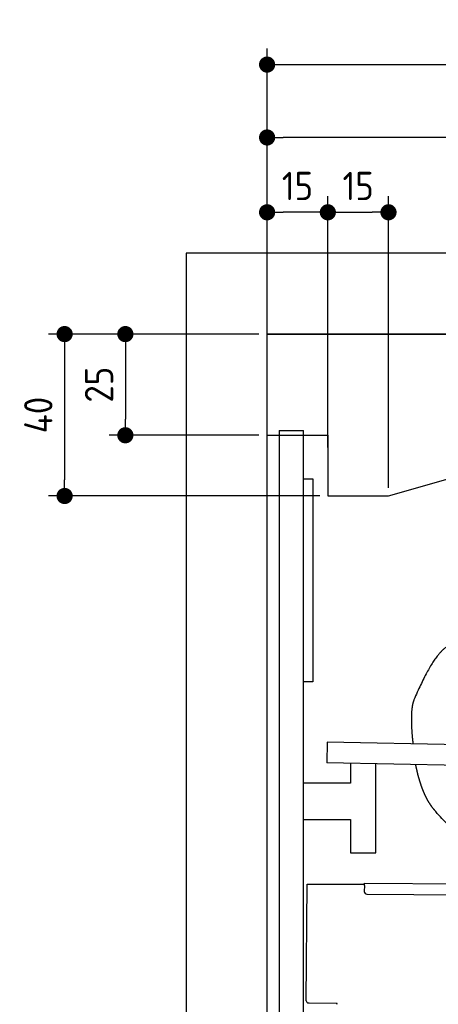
# Model space of a CAD drawing. Header units: millimetres. Extents: x -411 to 6777, y 0 to 5977.
# Tile 2 of 5: x -411 to 623, y 3544 to 5977. Entities that reach past the tile are written whole.
import ezdxf

# ---------------------------------------------------------------- set-up
doc = ezdxf.new("R2010")
doc.units = ezdxf.units.MM
doc.layers.add('4', color=3, linetype='Continuous')
for name, color, linetype, lineweight in [('car', 10, 'Continuous', 25), ('Freiraum', 7, 'Continuous', 25), ('Plattform', 7, 'Continuous', 25), ('Ständer hinten', 7, 'Continuous', 25)]:
    doc.layers.add(name, color=color, linetype=linetype, lineweight=lineweight)
doc.styles.get("Standard").update_dxf_attribs({"font": 'ISOCP.SHX'})
doc.dimstyles.new('GEN-ISO', dxfattribs={"dimscale": 20, "dimtxt": 3.5, "dimasz": 2, "dimexe": 2, "dimexo": 1, "dimgap": 1.5, "dimtad": 1, "dimdec": 1, "dimlfac": 0.1, "dimdsep": 46, "dimtxsty": 'STANDARD', "dimblk": 'PUNKT', "dimcen": 2, "dimclrd": 256, "dimclre": 256, "dimclrt": 2, "dimadec": 0, "dimazin": 0, "dimtp": 0.1, "dimtm": 0.1, "dimtfac": 0.71, "dimtdec": 1, "dimtmove": 2, "dimatfit": 3, "dimldrblk": 'PUNKT', "dimfxl": 2, "dimtolj": 1, "dimarcsym": 0})

# ---------------------------------------------------------------- blocks, each defined once
blk = doc.blocks.new('PUNKT')
at = {"layer": '4', "color": 0, "linetype": 'ByBlock'}
blk.add_line((-0.5, 0), (-1, 0), dxfattribs=at)
at = {"layer": '4', "color": 0, "linetype": 'ByBlock', "const_width": 0.5}
blk.add_lwpolyline([(-0.25, 0, 1), (0.25, 0, 1)], format="xyb", close=True, dxfattribs=at)
blk = doc.blocks.new('*D86')
at = {"layer": '4', "lineweight": -2, "transparency": 16777216}
for p, q in [((200, 5170.9), (200, 5905.8)), ((5700, 5370.9), (5700, 5905.8)), ((240, 5865.8), (5660, 5865.8))]:
    blk.add_line(p, q, dxfattribs=at)
at = {"layer": 'Defpoints', "color": 0, "transparency": 16777216}
for p in [(5700, 5865.8), (5700, 5350.9), (200, 5150.9)]:
    blk.add_point(p, dxfattribs=at)
at = {"layer": '4', "lineweight": -2, "transparency": 16777216, "xscale": 40, "yscale": 40, "zscale": 40, "rotation": 180}
blk.add_blockref('PUNKT', (200, 5865.8), dxfattribs=at)
at = {"layer": '4', "lineweight": -2, "transparency": 16777216, "xscale": 40, "yscale": 40, "zscale": 40}
blk.add_blockref('PUNKT', (5700, 5865.8), dxfattribs=at)
at = {"layer": '4', "color": 2, "transparency": 16777216, "insert": (2950, 5930.8), "char_height": 70, "attachment_point": 5}
blk.add_mtext('550', dxfattribs=at)
blk = doc.blocks.new('Car')
at = {"layer": 'car'}
for points, degree in [([(601.8, 4432), (567.4, 4408.9), (523.3, 4301.3)], 2), ([(523.3, 4301.3), (518.1, 4288.3), (516, 4266.8), (516.1, 4241.7), (521.7, 4192.8)], 4)]:
    blk.add_open_spline(points, degree=degree, dxfattribs=at)
for points, knots in [([(528.4, 4141.5), (529.3, 4137.2), (530.3, 4133), (531.2, 4128.9), (532.2, 4124.9), (535.9, 4110.1), (540, 4096.4), (544.5, 4084), (549.5, 4072.7)], [0.4914944, 0.4914944, 0.4914944, 0.4914944, 0.4914944, 0.5422469, 0.5422469, 0.5422469, 0.5422469, 0.728655, 0.728655, 0.728655, 0.728655, 0.728655]), ([(549.1, 4073.4), (550.5, 4070.2), (552, 4067.1), (553.4, 4064.2), (554.9, 4061.3), (560.6, 4050.2), (566.7, 4040.9), (573, 4033), (579.6, 4025.6)], [0.7288005, 0.7288005, 0.7288005, 0.7288005, 0.7288005, 0.7843928, 0.7843928, 0.7843928, 0.7843928, 1, 1, 1, 1, 1]), ([(786.2, 3940), (761.6, 3940.4), (705.9, 3936.4), (669.7, 3949.9), (625.9, 3974.6), (579.6, 4025.6)], [0, 0, 0, 0, 0, 0.597866, 1, 1, 1, 1, 1])]:
    blk.add_open_spline(points, degree=4, knots=knots, dxfattribs=at)
blk = doc.blocks.new('_Dot')
at = {"color": 0, "linetype": 'ByBlock', "lineweight": -2}
blk.add_line((-0.5, 0), (-1, 0), dxfattribs=at)
at = {"color": 0, "linetype": 'ByBlock', "const_width": 0.5}
blk.add_lwpolyline([(-0.25, 0, 1), (0.25, 0, 1)], format="xyb", close=True, dxfattribs=at)
blk = doc.blocks.new('*D92')
at = {"layer": '4', "lineweight": -2, "transparency": 16777216}
for p, q in [((200, 5170.9), (200, 5725.7)), ((1899.7, 5220), (1899.7, 5725.7)), ((1859.7, 5685.7), (240, 5685.7))]:
    blk.add_line(p, q, dxfattribs=at)
at = {"layer": 'Defpoints', "color": 0, "transparency": 16777216}
for p in [(200, 5685.7), (1899.7, 5200), (200, 5150.9)]:
    blk.add_point(p, dxfattribs=at)
at = {"layer": '4', "lineweight": -2, "transparency": 16777216, "xscale": 40, "yscale": 40, "zscale": 40, "rotation": 180}
blk.add_blockref('_Dot', (200, 5685.7), dxfattribs=at)
at = {"layer": '4', "lineweight": -2, "transparency": 16777216, "xscale": 40, "yscale": 40, "zscale": 40}
blk.add_blockref('_Dot', (1899.7, 5685.7), dxfattribs=at)
at = {"layer": '4', "color": 2, "transparency": 16777216, "insert": (1049.8, 5750.7), "char_height": 70, "attachment_point": 5}
blk.add_mtext('170', dxfattribs=at)
blk = doc.blocks.new('*D93')
at = {"layer": '4', "lineweight": -2, "transparency": 16777216}
for p, q in [((200, 5170.9), (200, 5540.9)), ((350, 4920.9), (350, 5540.9)), ((310, 5500.9), (240, 5500.9))]:
    blk.add_line(p, q, dxfattribs=at)
at = {"layer": 'Defpoints', "color": 0, "transparency": 16777216}
for p in [(200, 5500.9), (200, 5150.9), (350, 4900.9)]:
    blk.add_point(p, dxfattribs=at)
at = {"layer": '4', "lineweight": -2, "transparency": 16777216, "xscale": 40, "yscale": 40, "zscale": 40, "rotation": 180}
blk.add_blockref('_Dot', (200, 5500.9), dxfattribs=at)
at = {"layer": '4', "lineweight": -2, "transparency": 16777216, "xscale": 40, "yscale": 40, "zscale": 40}
blk.add_blockref('_Dot', (350, 5500.9), dxfattribs=at)
at = {"layer": '4', "color": 2, "transparency": 16777216, "insert": (275, 5565.9), "char_height": 70, "attachment_point": 5}
blk.add_mtext('15', dxfattribs=at)
blk = doc.blocks.new('*D94')
at = {"layer": '4', "lineweight": -2, "transparency": 16777216}
for p, q in [((180, 5200), (-340, 5200)), ((-300, 5160), (-300, 4840)), ((330, 4800), (-340, 4800))]:
    blk.add_line(p, q, dxfattribs=at)
at = {"layer": 'Defpoints', "color": 0, "transparency": 16777216}
for p in [(200, 5200), (-300, 4800), (350, 4800)]:
    blk.add_point(p, dxfattribs=at)
at = {"layer": '4', "lineweight": -2, "transparency": 16777216, "xscale": 40, "yscale": 40, "zscale": 40}
for p, rotation in [((-300, 5200), 90), ((-300, 4800), 270)]:
    blk.add_blockref('_Dot', p, dxfattribs=dict(at, rotation=rotation))
at = {"layer": '4', "color": 2, "transparency": 16777216, "insert": (-365, 5000), "char_height": 70, "attachment_point": 5, "rotation": 90}
blk.add_mtext('40', dxfattribs=at)
blk = doc.blocks.new('*D95')
at = {"layer": '4', "lineweight": -2, "transparency": 16777216}
for p, q in [((180, 5200), (-190, 5200)), ((-150, 5160), (-150, 4990)), ((180, 4950), (-190, 4950))]:
    blk.add_line(p, q, dxfattribs=at)
at = {"layer": 'Defpoints', "color": 0, "transparency": 16777216}
for p in [(200, 5200), (-150, 4950), (200, 4950)]:
    blk.add_point(p, dxfattribs=at)
at = {"layer": '4', "lineweight": -2, "transparency": 16777216, "xscale": 40, "yscale": 40, "zscale": 40}
for p, rotation in [((-150, 5200), 90), ((-150, 4950), 270)]:
    blk.add_blockref('_Dot', p, dxfattribs=dict(at, rotation=rotation))
at = {"layer": '4', "color": 2, "transparency": 16777216, "insert": (-215, 5075), "char_height": 70, "attachment_point": 5, "rotation": 90}
blk.add_mtext('25', dxfattribs=at)
blk = doc.blocks.new('*D96')
at = {"layer": '4', "lineweight": -2, "transparency": 16777216}
for p, q in [((350, 4920), (350, 5540.9)), ((499.8, 4820), (499.8, 5540.9)), ((390, 5500.9), (459.8, 5500.9))]:
    blk.add_line(p, q, dxfattribs=at)
at = {"layer": 'Defpoints', "color": 0, "transparency": 16777216}
for p in [(499.8, 5500.9), (350, 4900), (499.8, 4800)]:
    blk.add_point(p, dxfattribs=at)
at = {"layer": '4', "lineweight": -2, "transparency": 16777216, "xscale": 40, "yscale": 40, "zscale": 40, "rotation": 180}
blk.add_blockref('_Dot', (350, 5500.9), dxfattribs=at)
at = {"layer": '4', "lineweight": -2, "transparency": 16777216, "xscale": 40, "yscale": 40, "zscale": 40}
blk.add_blockref('_Dot', (499.8, 5500.9), dxfattribs=at)
at = {"layer": '4', "color": 2, "transparency": 16777216, "insert": (424.9, 5565.9), "char_height": 70, "attachment_point": 5}
blk.add_mtext('15', dxfattribs=at)
blk = doc.blocks.new('Plattform OG 6200 550')
at = {"layer": 'Plattform'}
for p, q in [((348.5, 4192), (347.5, 4141.1)), ((5482.3, 4089.6), (348.5, 4192)), ((5481.2, 4033.6), (347.5, 4141)), ((406.3, 4139.8), (406.3, 4090.8)), ((468.3, 3918.3), (468.3, 4138.5)), ((406.3, 4090.8), (289.9, 4090.7)), ((289.9, 4000.8), (406.3, 4000.8)), ((406.3, 4000.8), (406.3, 3918.3)), ((406.3, 3918.3), (463.3, 3918.3)), ((463.3, 3918.3), (468.3, 3918.3)), ((440.2, 3837.6), (440.2, 3843.6)), ((440.2, 3843.6), (5395, 3800.4)), ((296.3, 3552.8), (298.8, 3840.8)), ((298.8, 3840.8), (440.2, 3840.6)), ((440.2, 3837.6), (440.1, 3822.6)), ((446, 3816.5), (5394.8, 3773.4)), ((302.2, 3547.8), (303.5, 3547.8)), ((302.2, 3547.8), (372.7, 3547.2)), ((372.6, 3544.2), (372.7, 3547.2))]:
    blk.add_line(p, q, dxfattribs=at)
for centre, start in [((446.1, 3822.5), 179.5), ((302.2, 3553.8), 189.0941)]:
    blk.add_arc(centre, 6, start, 269.5, dxfattribs=at)
blk = doc.blocks.new('Ständer hinten')
at = {"layer": 'Ständer hinten'}
for p, q in [((229.9, 4962), (229.9, 1948.6)), ((229.9, 4962), (289.9, 4962)), ((289.9, 1950), (289.9, 4962)), ((289.9, 4842), (312.9, 4842)), ((312.9, 4842), (312.9, 4340.7)), ((312.9, 4340.7), (289.9, 4341))]:
    blk.add_line(p, q, dxfattribs=at)
blk = doc.blocks.new('Gebäude_325_GT175')
for p, q in [((5900, 5400), (0, 5400)), ((0, 5400), (0, 0)), ((5700, 5200), (200, 5200)), ((200, 200), (200, 5200)), ((200, 5200), (5700, 5200))]:
    blk.add_line(p, q)
at = {"layer": 'Freiraum'}
blk.add_lwpolyline([(200, 4950), (350, 4950), (350, 4800), (499.8, 4800), (1900, 5200)], dxfattribs=at)

msp = doc.modelspace()

# ---------------------------------------------------------------- block references
msp.add_blockref('Gebäude_325_GT175', (0, 0))
at = {"layer": 'car', "rotation": 359.4752422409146}
msp.add_blockref('Car', (0, 0), dxfattribs=at)
at = {"layer": 'Plattform'}
msp.add_blockref('Plattform OG 6200 550', (0, 0), dxfattribs=at)
at = {"layer": 'Ständer hinten'}
msp.add_blockref('Ständer hinten', (0, 0), dxfattribs=at)

# ---------------------------------------------------------------- dimensions: what is measured, and where the dimension line sits
at = {"layer": '4'}
for base, p1, p2, override, picture, middle in [((5700, 5865.8), (200, 5150.88), (5700, 5350.88), {"dimtdec": 3, "dimtolj": 0}, '*D86', (2950, 5930.8)), ((200, 5685.7), (1899.68, 5200), (200, 5150.88), {"dimblk1": 'Dot', "dimblk2": 'Dot', "dimsah": 1, "dimtdec": 3, "dimtolj": 0}, '*D92', (1049.84, 5750.7)), ((200, 5500.88), (350, 4900.88), (200, 5150.88), {"dimblk1": 'Dot', "dimblk2": 'Dot', "dimsah": 1, "dimtdec": 3, "dimtolj": 0}, '*D93', (275, 5565.88)), ((499.76, 5500.88), (350, 4900), (499.76, 4800), {"dimblk1": 'Dot', "dimblk2": 'Dot', "dimsah": 1, "dimtdec": 3, "dimtolj": 0}, '*D96', (424.88, 5565.88))]:
    dim = msp.add_linear_dim(base=base, p1=p1, p2=p2, dimstyle='GEN-ISO', override=override, dxfattribs=at)
    dim.commit()
    dim.dimension.update_dxf_attribs({"geometry": picture, "text_midpoint": middle})
for base, p2, picture, middle in [((-300, 4800), (350, 4800), '*D94', (-365, 5000)), ((-150, 4950), (200, 4950), '*D95', (-215.01, 5075))]:
    dim = msp.add_linear_dim(base=base, p1=(200, 5200), p2=p2, angle=90, dimstyle='GEN-ISO', override={"dimblk1": 'Dot', "dimblk2": 'Dot', "dimsah": 1, "dimtdec": 3, "dimtolj": 0}, dxfattribs=at)
    dim.commit()
    dim.dimension.update_dxf_attribs({"geometry": picture, "text_midpoint": middle})

doc.saveas('drawing.dxf')
